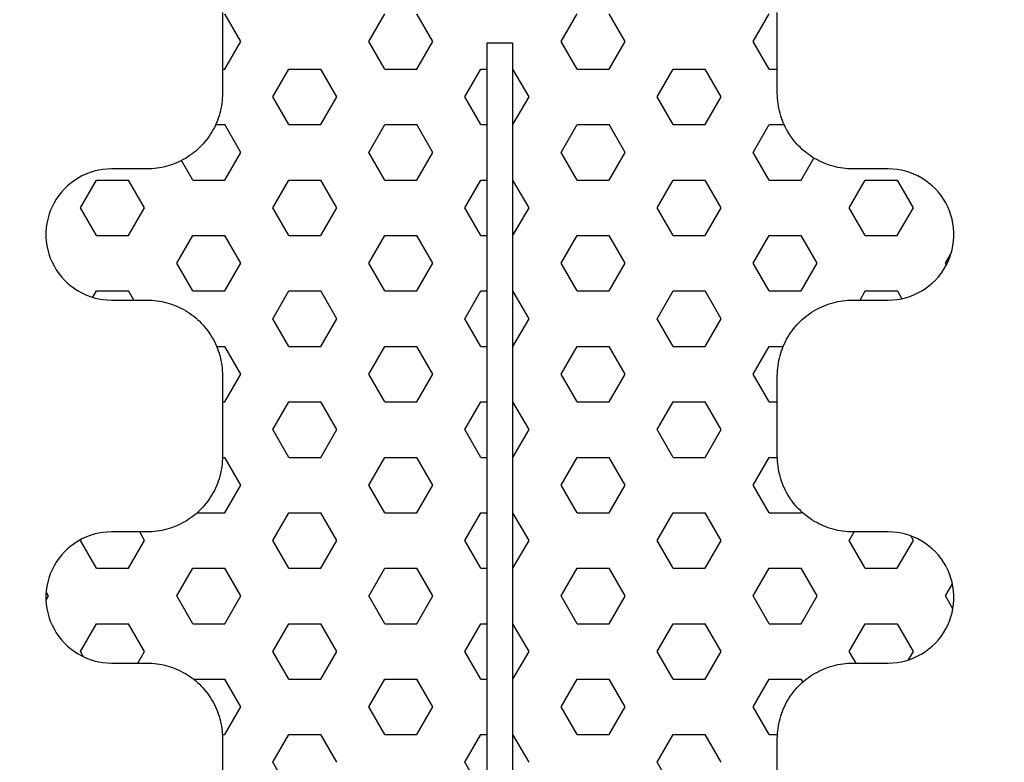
# Model space of a CAD drawing. Extents: x 4615668 to 9294084, y 5325188 to 10688993.
# Tile 13 of 256: x 4635302.01 to 4635303.97, y 5331396.15 to 5331397.62. Entities that reach past the tile are written whole.
import ezdxf

# ---------------------------------------------------------------- set-up
doc = ezdxf.new("R2010")
doc.units = 0
doc.header["$MEASUREMENT"] = 0
doc.layers.add('A_wymiary', color=152, linetype='Continuous', lineweight=5)
doc.layers.add('CrossSectionsProfils', color=7, linetype='Continuous')
doc.styles.add('wewn', font='arial.ttf', dxfattribs={"height": 12})
doc.dimstyles.new('Kopia 1do100 wew', dxfattribs={"dimscale": 0.5, "dimtxt": 8, "dimasz": 15, "dimexe": 20, "dimexo": 0, "dimgap": 5, "dimtad": 1, "dimdec": 0, "dimzin": 9, "dimtxsty": 'wewn', "dimblk": 'ARCHTICK', "dimcen": 3, "dimdle": 20, "dimclrd": 256, "dimclre": 256, "dimclrt": 256, "dimadec": 0, "dimazin": 2, "dimtfac": 1, "dimtdec": 0, "dimtix": 1, "dimtmove": 2, "dimatfit": 3, "dimldrblk": 'NONE', "dimfxl": 0, "dimtvp": 1, "dimtolj": 1, "dimtzin": 0, "dimlwd": 5, "dimlwe": 5, "dimarcsym": 0})

# ---------------------------------------------------------------- blocks, each defined once
blk = doc.blocks.new('Hatch84418', base_point=(6053.053, 1361.842))
at = {"layer": 'CrossSectionsProfils'}
for p, q in [((6442.916, 1330.37), (6442.598, 1330.92)), ((6445.455, 1330.37), (6445.772, 1330.92)), ((6446.725, 1330.37), (6446.408, 1330.92)), ((6449.265, 1330.37), (6449.583, 1330.92)), ((6450.535, 1330.37), (6450.217, 1330.92)), ((6453.075, 1330.37), (6453.392, 1330.92)), ((6442.597, 1329.82), (6442.915, 1330.37)), ((6445.772, 1329.82), (6445.455, 1330.37)), ((6446.408, 1329.82), (6446.725, 1330.37)), ((6449.583, 1329.82), (6449.265, 1330.37)), ((6450.217, 1329.82), (6450.535, 1330.37)), ((6453.393, 1329.82), (6453.075, 1330.37)), ((6442.553, 1329.82), (6442.597, 1329.82)), ((6443.55, 1329.27), (6443.867, 1329.82)), ((6443.867, 1329.82), (6444.502, 1329.82)), ((6444.82, 1329.271), (6444.502, 1329.82)), ((6445.772, 1329.82), (6446.407, 1329.82)), ((6447.36, 1329.27), (6447.677, 1329.82)), ((6447.677, 1329.82), (6447.803, 1329.82)), ((6448.303, 1329.82), (6448.312, 1329.82)), ((6448.63, 1329.271), (6448.312, 1329.82)), ((6449.583, 1329.82), (6450.217, 1329.82)), ((6451.17, 1329.27), (6451.487, 1329.82)), ((6451.487, 1329.82), (6452.123, 1329.82)), ((6452.44, 1329.27), (6452.123, 1329.82)), ((6453.393, 1329.82), (6453.553, 1329.82)), ((6443.868, 1328.721), (6443.55, 1329.271)), ((6444.502, 1328.72), (6444.82, 1329.27)), ((6447.678, 1328.72), (6447.36, 1329.27)), ((6448.312, 1328.72), (6448.63, 1329.27)), ((6451.487, 1328.72), (6451.17, 1329.27)), ((6452.122, 1328.72), (6452.44, 1329.27)), ((6442.418, 1328.72), (6442.597, 1328.72)), ((6442.916, 1328.171), (6442.598, 1328.721)), ((6443.867, 1328.72), (6444.502, 1328.72)), ((6445.455, 1328.171), (6445.772, 1328.72)), ((6445.772, 1328.72), (6446.407, 1328.72)), ((6446.725, 1328.171), (6446.408, 1328.72)), ((6447.677, 1328.72), (6447.803, 1328.72)), ((6448.303, 1328.72), (6448.312, 1328.72)), ((6449.265, 1328.17), (6449.583, 1328.72)), ((6449.583, 1328.72), (6450.217, 1328.72)), ((6450.535, 1328.171), (6450.218, 1328.721)), ((6451.487, 1328.72), (6452.123, 1328.72)), ((6453.075, 1328.17), (6453.393, 1328.72)), ((6453.393, 1328.72), (6453.688, 1328.72)), ((6442.597, 1327.62), (6442.915, 1328.17)), ((6445.772, 1327.621), (6445.455, 1328.171)), ((6446.407, 1327.62), (6446.725, 1328.17)), ((6449.583, 1327.621), (6449.265, 1328.171)), ((6450.217, 1327.62), (6450.535, 1328.17)), ((6453.393, 1327.62), (6453.075, 1328.17)), ((6441.963, 1327.621), (6441.739, 1328.009)), ((6454.027, 1327.621), (6454.28, 1328.058)), ((6439.74, 1327.071), (6440.057, 1327.621)), ((6440.057, 1327.62), (6440.692, 1327.62)), ((6441.01, 1327.071), (6440.692, 1327.621)), ((6441.962, 1327.62), (6442.597, 1327.62)), ((6443.55, 1327.071), (6443.868, 1327.62)), ((6443.867, 1327.62), (6444.502, 1327.62)), ((6444.82, 1327.071), (6444.503, 1327.621)), ((6445.772, 1327.62), (6446.407, 1327.62)), ((6447.36, 1327.071), (6447.677, 1327.62)), ((6447.677, 1327.62), (6447.803, 1327.62)), ((6448.303, 1327.62), (6448.312, 1327.62)), ((6448.63, 1327.071), (6448.312, 1327.621)), ((6449.583, 1327.62), (6450.217, 1327.62)), ((6451.17, 1327.071), (6451.487, 1327.62)), ((6451.487, 1327.62), (6452.123, 1327.62)), ((6452.44, 1327.071), (6452.123, 1327.621)), ((6453.393, 1327.62), (6454.027, 1327.62)), ((6454.98, 1327.07), (6455.297, 1327.62)), ((6455.297, 1327.62), (6455.932, 1327.62)), ((6456.25, 1327.071), (6455.933, 1327.621)), ((6440.058, 1326.521), (6439.74, 1327.071)), ((6440.692, 1326.521), (6441.01, 1327.071)), ((6443.868, 1326.521), (6443.55, 1327.071)), ((6444.502, 1326.521), (6444.82, 1327.071)), ((6447.678, 1326.521), (6447.36, 1327.071)), ((6448.312, 1326.521), (6448.63, 1327.071)), ((6451.488, 1326.521), (6451.17, 1327.071)), ((6452.123, 1326.521), (6452.44, 1327.071)), ((6455.297, 1326.521), (6454.98, 1327.071)), ((6455.932, 1326.521), (6456.25, 1327.071)), ((6440.057, 1326.521), (6440.692, 1326.521)), ((6441.645, 1325.971), (6441.962, 1326.521)), ((6441.962, 1326.521), (6442.597, 1326.521)), ((6442.915, 1325.971), (6442.598, 1326.521)), ((6443.867, 1326.521), (6444.502, 1326.521)), ((6445.455, 1325.971), (6445.772, 1326.521)), ((6445.772, 1326.521), (6446.407, 1326.521)), ((6446.725, 1325.971), (6446.408, 1326.521)), ((6447.677, 1326.521), (6447.803, 1326.521)), ((6448.303, 1326.521), (6448.312, 1326.521)), ((6449.265, 1325.971), (6449.583, 1326.521)), ((6449.583, 1326.521), (6450.217, 1326.521)), ((6450.535, 1325.971), (6450.217, 1326.521)), ((6451.487, 1326.521), (6452.123, 1326.521)), ((6453.075, 1325.971), (6453.393, 1326.521)), ((6453.393, 1326.521), (6454.027, 1326.521)), ((6454.345, 1325.971), (6454.027, 1326.521)), ((6455.297, 1326.521), (6455.932, 1326.521)), ((6456.885, 1325.971), (6456.997, 1326.165)), ((6441.962, 1325.421), (6441.645, 1325.971)), ((6442.598, 1325.421), (6442.915, 1325.971)), ((6445.773, 1325.421), (6445.455, 1325.971)), ((6446.407, 1325.421), (6446.725, 1325.971)), ((6449.583, 1325.421), (6449.265, 1325.971)), ((6450.217, 1325.421), (6450.535, 1325.971)), ((6453.393, 1325.421), (6453.075, 1325.971)), ((6454.027, 1325.421), (6454.345, 1325.971)), ((6456.904, 1325.938), (6456.885, 1325.971)), ((6439.985, 1325.296), (6440.057, 1325.421)), ((6440.057, 1325.421), (6440.692, 1325.421)), ((6440.796, 1325.242), (6440.692, 1325.421)), ((6441.962, 1325.421), (6442.597, 1325.421)), ((6443.55, 1324.871), (6443.867, 1325.421)), ((6443.867, 1325.421), (6444.502, 1325.421)), ((6444.82, 1324.871), (6444.503, 1325.421)), ((6445.772, 1325.421), (6446.407, 1325.421)), ((6447.36, 1324.871), (6447.677, 1325.421)), ((6447.677, 1325.421), (6447.803, 1325.421)), ((6448.303, 1325.421), (6448.312, 1325.421)), ((6448.63, 1324.871), (6448.312, 1325.421)), ((6449.583, 1325.421), (6450.217, 1325.421)), ((6451.17, 1324.871), (6451.487, 1325.421)), ((6451.487, 1325.421), (6452.123, 1325.421)), ((6452.44, 1324.871), (6452.123, 1325.421)), ((6453.393, 1325.421), (6454.027, 1325.421)), ((6455.194, 1325.242), (6455.297, 1325.421)), ((6455.297, 1325.421), (6455.932, 1325.421)), ((6456.02, 1325.27), (6455.933, 1325.421)), ((6443.868, 1324.321), (6443.55, 1324.871)), ((6444.502, 1324.321), (6444.82, 1324.871)), ((6447.678, 1324.321), (6447.36, 1324.871)), ((6448.312, 1324.321), (6448.63, 1324.871)), ((6451.487, 1324.321), (6451.17, 1324.871)), ((6452.123, 1324.321), (6452.44, 1324.871)), ((6442.436, 1324.321), (6442.597, 1324.321)), ((6442.915, 1323.771), (6442.598, 1324.321)), ((6443.867, 1324.321), (6444.502, 1324.321)), ((6445.455, 1323.771), (6445.772, 1324.321)), ((6445.772, 1324.321), (6446.407, 1324.321)), ((6446.725, 1323.771), (6446.408, 1324.321)), ((6447.677, 1324.321), (6447.803, 1324.321)), ((6448.303, 1324.321), (6448.312, 1324.321)), ((6449.265, 1323.771), (6449.583, 1324.321)), ((6449.583, 1324.321), (6450.217, 1324.321)), ((6450.535, 1323.771), (6450.218, 1324.321)), ((6451.487, 1324.321), (6452.123, 1324.321)), ((6453.075, 1323.771), (6453.393, 1324.321)), ((6453.393, 1324.321), (6453.671, 1324.321)), ((6442.597, 1323.221), (6442.915, 1323.771)), ((6445.773, 1323.221), (6445.455, 1323.771)), ((6446.407, 1323.221), (6446.725, 1323.771)), ((6449.583, 1323.221), (6449.265, 1323.771)), ((6450.217, 1323.221), (6450.535, 1323.771)), ((6453.393, 1323.221), (6453.075, 1323.771)), ((6442.553, 1323.221), (6442.597, 1323.221)), ((6443.55, 1322.671), (6443.867, 1323.221)), ((6443.867, 1323.221), (6444.502, 1323.221)), ((6444.82, 1322.671), (6444.502, 1323.221)), ((6445.772, 1323.221), (6446.407, 1323.221)), ((6447.36, 1322.671), (6447.677, 1323.221)), ((6447.677, 1323.221), (6447.803, 1323.221)), ((6448.303, 1323.221), (6448.312, 1323.221)), ((6448.63, 1322.671), (6448.312, 1323.221)), ((6449.583, 1323.221), (6450.217, 1323.221)), ((6451.17, 1322.671), (6451.487, 1323.221)), ((6451.487, 1323.221), (6452.123, 1323.221)), ((6452.44, 1322.671), (6452.123, 1323.221)), ((6453.393, 1323.221), (6453.553, 1323.221)), ((6443.868, 1322.121), (6443.55, 1322.671)), ((6444.502, 1322.121), (6444.82, 1322.671)), ((6447.678, 1322.121), (6447.36, 1322.671)), ((6448.312, 1322.121), (6448.63, 1322.671)), ((6451.488, 1322.121), (6451.17, 1322.671)), ((6452.123, 1322.121), (6452.44, 1322.671)), ((6442.552, 1322.121), (6442.597, 1322.121)), ((6442.915, 1321.571), (6442.598, 1322.121)), ((6443.867, 1322.121), (6444.502, 1322.121)), ((6445.455, 1321.571), (6445.772, 1322.121)), ((6445.772, 1322.121), (6446.407, 1322.121)), ((6446.725, 1321.572), (6446.408, 1322.121)), ((6447.677, 1322.121), (6447.803, 1322.121)), ((6448.303, 1322.121), (6448.312, 1322.121)), ((6449.265, 1321.571), (6449.583, 1322.121)), ((6449.583, 1322.121), (6450.217, 1322.121)), ((6450.535, 1321.571), (6450.217, 1322.121)), ((6451.487, 1322.121), (6452.123, 1322.121)), ((6453.075, 1321.571), (6453.392, 1322.121)), ((6453.393, 1322.121), (6453.554, 1322.121)), ((6442.597, 1321.021), (6442.915, 1321.571)), ((6445.772, 1321.022), (6445.455, 1321.572)), ((6446.407, 1321.021), (6446.725, 1321.571)), ((6449.583, 1321.022), (6449.265, 1321.572)), ((6450.217, 1321.021), (6450.535, 1321.571)), ((6453.393, 1321.022), (6453.075, 1321.572)), ((6442.05, 1321.021), (6442.597, 1321.021)), ((6443.55, 1320.471), (6443.867, 1321.021)), ((6443.867, 1321.021), (6444.502, 1321.021)), ((6444.82, 1320.472), (6444.502, 1321.022)), ((6445.772, 1321.021), (6446.407, 1321.021)), ((6447.36, 1320.471), (6447.677, 1321.021)), ((6447.677, 1321.021), (6447.803, 1321.021)), ((6448.303, 1321.021), (6448.312, 1321.021)), ((6448.63, 1320.472), (6448.312, 1321.021)), ((6449.583, 1321.021), (6450.217, 1321.021)), ((6451.17, 1320.471), (6451.487, 1321.021)), ((6451.487, 1321.021), (6452.123, 1321.021)), ((6452.44, 1320.472), (6452.123, 1321.021)), ((6453.393, 1321.021), (6454.027, 1321.021)), ((6454.027, 1321.021), (6454.038, 1321.039)), ((6441.01, 1320.472), (6440.912, 1320.642)), ((6454.979, 1320.471), (6455.078, 1320.642)), ((6456.25, 1320.471), (6456.197, 1320.564)), ((6439.74, 1320.471), (6439.753, 1320.495)), ((6440.058, 1319.922), (6439.74, 1320.472)), ((6440.692, 1319.922), (6441.01, 1320.472)), ((6443.868, 1319.922), (6443.55, 1320.472)), ((6444.502, 1319.922), (6444.82, 1320.471)), ((6447.678, 1319.922), (6447.36, 1320.472)), ((6448.312, 1319.922), (6448.63, 1320.471)), ((6451.487, 1319.922), (6451.17, 1320.472)), ((6452.122, 1319.922), (6452.44, 1320.471)), ((6455.297, 1319.922), (6454.98, 1320.472)), ((6455.932, 1319.922), (6456.25, 1320.471)), ((6440.057, 1319.922), (6440.692, 1319.922)), ((6441.645, 1319.372), (6441.962, 1319.922)), ((6441.962, 1319.922), (6442.597, 1319.922)), ((6442.915, 1319.372), (6442.598, 1319.922)), ((6443.867, 1319.922), (6444.502, 1319.922)), ((6445.455, 1319.371), (6445.772, 1319.921)), ((6445.772, 1319.922), (6446.407, 1319.922)), ((6446.725, 1319.372), (6446.408, 1319.922)), ((6447.677, 1319.922), (6447.803, 1319.922)), ((6448.303, 1319.922), (6448.312, 1319.922)), ((6449.265, 1319.372), (6449.583, 1319.922)), ((6449.583, 1319.922), (6450.217, 1319.922)), ((6450.535, 1319.372), (6450.218, 1319.922)), ((6451.487, 1319.922), (6452.123, 1319.922)), ((6453.075, 1319.372), (6453.393, 1319.922)), ((6453.393, 1319.922), (6454.027, 1319.922)), ((6454.345, 1319.372), (6454.027, 1319.922)), ((6455.297, 1319.922), (6455.932, 1319.922)), ((6456.885, 1319.372), (6457.024, 1319.614)), ((6439.056, 1319.286), (6439.105, 1319.372)), ((6439.105, 1319.372), (6439.059, 1319.452)), ((6441.962, 1318.822), (6441.645, 1319.372)), ((6442.597, 1318.822), (6442.915, 1319.372)), ((6445.772, 1318.822), (6445.455, 1319.372)), ((6446.407, 1318.822), (6446.725, 1319.372)), ((6449.583, 1318.822), (6449.265, 1319.372)), ((6450.217, 1318.822), (6450.535, 1319.371)), ((6453.393, 1318.822), (6453.075, 1319.372)), ((6454.027, 1318.822), (6454.345, 1319.372)), ((6457.033, 1319.115), (6456.885, 1319.372)), ((6439.74, 1318.272), (6440.058, 1318.822)), ((6440.057, 1318.822), (6440.692, 1318.822)), ((6441.01, 1318.272), (6440.692, 1318.822)), ((6441.962, 1318.822), (6442.597, 1318.822)), ((6443.55, 1318.272), (6443.868, 1318.822)), ((6443.867, 1318.822), (6444.502, 1318.822)), ((6444.82, 1318.272), (6444.503, 1318.822)), ((6445.772, 1318.822), (6446.407, 1318.822)), ((6447.36, 1318.272), (6447.677, 1318.822)), ((6447.677, 1318.822), (6447.803, 1318.822)), ((6448.303, 1318.822), (6448.312, 1318.822)), ((6448.63, 1318.272), (6448.312, 1318.822)), ((6449.583, 1318.822), (6450.217, 1318.822)), ((6451.17, 1318.272), (6451.487, 1318.822)), ((6451.487, 1318.822), (6452.123, 1318.822)), ((6452.44, 1318.272), (6452.123, 1318.822)), ((6453.393, 1318.822), (6454.027, 1318.822)), ((6454.98, 1318.272), (6455.297, 1318.822)), ((6455.297, 1318.822), (6455.932, 1318.822)), ((6456.25, 1318.272), (6455.933, 1318.822)), ((6439.801, 1318.166), (6439.74, 1318.272)), ((6440.877, 1318.042), (6441.01, 1318.272)), ((6443.868, 1317.722), (6443.55, 1318.272)), ((6444.502, 1317.722), (6444.82, 1318.272)), ((6447.678, 1317.722), (6447.36, 1318.272)), ((6448.312, 1317.722), (6448.63, 1318.272)), ((6451.488, 1317.722), (6451.17, 1318.272)), ((6452.123, 1317.722), (6452.44, 1318.272)), ((6455.113, 1318.042), (6454.98, 1318.272)), ((6456.154, 1318.106), (6456.25, 1318.272)), ((6441.978, 1317.722), (6442.597, 1317.722)), ((6442.915, 1317.172), (6442.598, 1317.722)), ((6443.867, 1317.722), (6444.502, 1317.722)), ((6445.455, 1317.172), (6445.772, 1317.722)), ((6445.772, 1317.722), (6446.407, 1317.722)), ((6446.725, 1317.172), (6446.408, 1317.722)), ((6447.677, 1317.722), (6447.803, 1317.722)), ((6448.303, 1317.722), (6448.312, 1317.722)), ((6449.265, 1317.172), (6449.583, 1317.722)), ((6449.583, 1317.722), (6450.217, 1317.722)), ((6450.535, 1317.172), (6450.218, 1317.722)), ((6451.487, 1317.722), (6452.123, 1317.722)), ((6453.075, 1317.172), (6453.392, 1317.722)), ((6453.393, 1317.722), (6454.027, 1317.722)), ((6454.06, 1317.666), (6454.027, 1317.722)), ((6442.598, 1316.622), (6442.915, 1317.172)), ((6445.772, 1316.622), (6445.455, 1317.172)), ((6446.407, 1316.622), (6446.725, 1317.172)), ((6449.583, 1316.622), (6449.265, 1317.172)), ((6450.217, 1316.622), (6450.535, 1317.172)), ((6453.393, 1316.622), (6453.075, 1317.172)), ((6442.55, 1316.622), (6442.597, 1316.622)), ((6443.55, 1316.072), (6443.867, 1316.622)), ((6443.867, 1316.622), (6444.502, 1316.622)), ((6444.82, 1316.072), (6444.503, 1316.622)), ((6445.772, 1316.622), (6446.407, 1316.622)), ((6447.36, 1316.072), (6447.677, 1316.622)), ((6447.677, 1316.622), (6447.803, 1316.622)), ((6448.303, 1316.622), (6448.312, 1316.622)), ((6448.63, 1316.072), (6448.312, 1316.622)), ((6449.583, 1316.622), (6450.217, 1316.622)), ((6451.17, 1316.072), (6451.487, 1316.622)), ((6451.487, 1316.622), (6452.123, 1316.622)), ((6452.44, 1316.072), (6452.123, 1316.622)), ((6453.393, 1316.622), (6453.556, 1316.622)), ((6443.868, 1315.522), (6443.55, 1316.072)), ((6447.678, 1315.522), (6447.36, 1316.072)), ((6451.488, 1315.522), (6451.17, 1316.072))]:
    blk.add_line(p, q, dxfattribs=at)
blk = doc.blocks.new('121040', base_point=(6448.053, 1341.842))
at = {"layer": 'CrossSectionsProfils', "flags": 128}
for points in [[(6444.623, 1302.768), (6447.803, 1307.311), (6447.803, 1330.34), (6448.303, 1330.34), (6448.303, 1307.311), (6451.484, 1302.768), (6451.505, 1302.74), (6451.526, 1302.713), (6451.548, 1302.686), (6451.572, 1302.66), (6451.596, 1302.635)], [(6453.553, 1314.942), (6453.553, 1316.542), (6453.554, 1316.592), (6453.557, 1316.642), (6453.561, 1316.692), (6453.567, 1316.742), (6453.574, 1316.791), (6453.583, 1316.841), (6453.594, 1316.89), (6453.607, 1316.938), (6453.621, 1316.986), (6453.636, 1317.034), (6453.654, 1317.081), (6453.672, 1317.127), (6453.693, 1317.173), (6453.715, 1317.218), (6453.738, 1317.263), (6453.763, 1317.306), (6453.789, 1317.349), (6453.817, 1317.391), (6453.846, 1317.432), (6453.876, 1317.471), (6453.908, 1317.51), (6453.941, 1317.548), (6453.975, 1317.585), (6454.011, 1317.62), (6454.047, 1317.654), (6454.085, 1317.687), (6454.124, 1317.719), (6454.164, 1317.749), (6454.205, 1317.778), (6454.246, 1317.806), (6454.289, 1317.832), (6454.333, 1317.857), (6454.377, 1317.881), (6454.422, 1317.902), (6454.468, 1317.923), (6454.514, 1317.942), (6454.562, 1317.959), (6454.609, 1317.974), (6454.657, 1317.989), (6454.706, 1318.001), (6454.755, 1318.012), (6454.804, 1318.021), (6454.854, 1318.028), (6454.903, 1318.034), (6454.953, 1318.038), (6455.003, 1318.041), (6455.053, 1318.042), (6455.053, 1318.042), (6455.753, 1318.042), (6455.84, 1318.045), (6455.927, 1318.053), (6456.012, 1318.068), (6456.097, 1318.088), (6456.18, 1318.114), (6456.261, 1318.145), (6456.34, 1318.182), (6456.416, 1318.223), (6456.489, 1318.27), (6456.559, 1318.322), (6456.625, 1318.378), (6456.688, 1318.438), (6456.746, 1318.502), (6456.8, 1318.571), (6456.849, 1318.642), (6456.894, 1318.717), (6456.933, 1318.795), (6456.967, 1318.875), (6456.995, 1318.957), (6457.018, 1319.04), (6457.035, 1319.126), (6457.047, 1319.212), (6457.053, 1319.298), (6457.053, 1319.385), (6457.047, 1319.472), (6457.035, 1319.558), (6457.018, 1319.643), (6456.995, 1319.727), (6456.967, 1319.809), (6456.933, 1319.889), (6456.894, 1319.967), (6456.849, 1320.041), (6456.8, 1320.113), (6456.746, 1320.181), (6456.688, 1320.246), (6456.625, 1320.306), (6456.559, 1320.362), (6456.489, 1320.414), (6456.416, 1320.46), (6456.34, 1320.502), (6456.261, 1320.539), (6456.18, 1320.57), (6456.097, 1320.596), (6456.012, 1320.616), (6455.927, 1320.63), (6455.84, 1320.639), (6455.753, 1320.642), (6455.753, 1320.642), (6455.053, 1320.642), (6455.003, 1320.643), (6454.953, 1320.645), (6454.903, 1320.649), (6454.854, 1320.655), (6454.804, 1320.663), (6454.755, 1320.672), (6454.706, 1320.683), (6454.657, 1320.695), (6454.609, 1320.709), (6454.562, 1320.725), (6454.514, 1320.742), (6454.468, 1320.761), (6454.422, 1320.781), (6454.377, 1320.803), (6454.333, 1320.826), (6454.289, 1320.851), (6454.246, 1320.877), (6454.205, 1320.905), (6454.164, 1320.934), (6454.124, 1320.965), (6454.085, 1320.996), (6454.047, 1321.029), (6454.011, 1321.064), (6453.975, 1321.099), (6453.941, 1321.136), (6453.908, 1321.173), (6453.876, 1321.212), (6453.846, 1321.252), (6453.817, 1321.293), (6453.789, 1321.335), (6453.763, 1321.377), (6453.738, 1321.421), (6453.715, 1321.465), (6453.693, 1321.51), (6453.672, 1321.556), (6453.654, 1321.603), (6453.636, 1321.65), (6453.621, 1321.697), (6453.607, 1321.745), (6453.594, 1321.794), (6453.583, 1321.843), (6453.574, 1321.892), (6453.567, 1321.942), (6453.561, 1321.992), (6453.557, 1322.042), (6453.554, 1322.092), (6453.553, 1322.142), (6453.553, 1322.142), (6453.553, 1323.742), (6453.554, 1323.792), (6453.557, 1323.842), (6453.561, 1323.892), (6453.567, 1323.942), (6453.574, 1323.991), (6453.583, 1324.041), (6453.594, 1324.09), (6453.607, 1324.138), (6453.621, 1324.186), (6453.636, 1324.234), (6453.654, 1324.281), (6453.672, 1324.327), (6453.693, 1324.373), (6453.715, 1324.418), (6453.738, 1324.463), (6453.763, 1324.506), (6453.789, 1324.549), (6453.817, 1324.591), (6453.846, 1324.632), (6453.876, 1324.671), (6453.908, 1324.71), (6453.941, 1324.748), (6453.975, 1324.785), (6454.011, 1324.82), (6454.047, 1324.854), (6454.085, 1324.887), (6454.124, 1324.919), (6454.164, 1324.949), (6454.205, 1324.979), (6454.246, 1325.006), (6454.289, 1325.032), (6454.333, 1325.057), (6454.377, 1325.081), (6454.422, 1325.102), (6454.468, 1325.123), (6454.514, 1325.142), (6454.562, 1325.159), (6454.609, 1325.174), (6454.657, 1325.188), (6454.706, 1325.201), (6454.755, 1325.212), (6454.804, 1325.221), (6454.854, 1325.228), (6454.903, 1325.234), (6454.953, 1325.238), (6455.003, 1325.241), (6455.053, 1325.242), (6455.053, 1325.242), (6455.753, 1325.242), (6455.84, 1325.245), (6455.927, 1325.253), (6456.012, 1325.268), (6456.097, 1325.288), (6456.18, 1325.314), (6456.261, 1325.345), (6456.34, 1325.382), (6456.416, 1325.423), (6456.489, 1325.47), (6456.559, 1325.522), (6456.625, 1325.578), (6456.688, 1325.638), (6456.746, 1325.703), (6456.8, 1325.771), (6456.849, 1325.842), (6456.894, 1325.917), (6456.933, 1325.995), (6456.967, 1326.075), (6456.995, 1326.157), (6457.018, 1326.24), (6457.035, 1326.326), (6457.047, 1326.412), (6457.053, 1326.498), (6457.053, 1326.585), (6457.047, 1326.672), (6457.035, 1326.758), (6457.018, 1326.843), (6456.995, 1326.927), (6456.967, 1327.009), (6456.933, 1327.089), (6456.894, 1327.167), (6456.849, 1327.241), (6456.8, 1327.313), (6456.746, 1327.381), (6456.688, 1327.446), (6456.625, 1327.506), (6456.559, 1327.562), (6456.489, 1327.614), (6456.416, 1327.66), (6456.34, 1327.702), (6456.261, 1327.739), (6456.18, 1327.77), (6456.097, 1327.796), (6456.012, 1327.816), (6455.927, 1327.83), (6455.84, 1327.839), (6455.753, 1327.842), (6455.753, 1327.842), (6455.053, 1327.842), (6455.003, 1327.843), (6454.953, 1327.845), (6454.903, 1327.849), (6454.854, 1327.855), (6454.804, 1327.863), (6454.755, 1327.872), (6454.706, 1327.883), (6454.657, 1327.895), (6454.609, 1327.909), (6454.562, 1327.925), (6454.514, 1327.942), (6454.468, 1327.961), (6454.422, 1327.981), (6454.377, 1328.003), (6454.333, 1328.026), (6454.289, 1328.051), (6454.246, 1328.078), (6454.205, 1328.105), (6454.164, 1328.134), (6454.124, 1328.165), (6454.085, 1328.196), (6454.047, 1328.229), (6454.011, 1328.264), (6453.975, 1328.299), (6453.941, 1328.336), (6453.908, 1328.373), (6453.876, 1328.412), (6453.846, 1328.452), (6453.817, 1328.493), (6453.789, 1328.535), (6453.763, 1328.577), (6453.738, 1328.621), (6453.715, 1328.665), (6453.693, 1328.71), (6453.672, 1328.756), (6453.654, 1328.803), (6453.636, 1328.85), (6453.621, 1328.897), (6453.607, 1328.946), (6453.594, 1328.994), (6453.583, 1329.043), (6453.574, 1329.092), (6453.567, 1329.142), (6453.561, 1329.192), (6453.557, 1329.242), (6453.554, 1329.292), (6453.553, 1329.342), (6453.553, 1329.342), (6453.553, 1330.942)], [(6442.553, 1330.942), (6442.553, 1329.342), (6442.553, 1329.292), (6442.55, 1329.242), (6442.546, 1329.192), (6442.54, 1329.142), (6442.533, 1329.092), (6442.523, 1329.043), (6442.513, 1328.994), (6442.5, 1328.946), (6442.486, 1328.897), (6442.47, 1328.85), (6442.453, 1328.803), (6442.435, 1328.756), (6442.414, 1328.71), (6442.392, 1328.665), (6442.369, 1328.621), (6442.344, 1328.577), (6442.318, 1328.535), (6442.29, 1328.493), (6442.261, 1328.452), (6442.23, 1328.412), (6442.199, 1328.373), (6442.166, 1328.336), (6442.132, 1328.299), (6442.096, 1328.264), (6442.06, 1328.229), (6442.022, 1328.196), (6441.983, 1328.165), (6441.943, 1328.134), (6441.902, 1328.105), (6441.86, 1328.078), (6441.818, 1328.051), (6441.774, 1328.026), (6441.73, 1328.003), (6441.685, 1327.981), (6441.639, 1327.961), (6441.593, 1327.942), (6441.545, 1327.925), (6441.498, 1327.909), (6441.45, 1327.895), (6441.401, 1327.883), (6441.352, 1327.872), (6441.303, 1327.863), (6441.253, 1327.855), (6441.204, 1327.849), (6441.154, 1327.845), (6441.104, 1327.843), (6441.053, 1327.842), (6441.053, 1327.842), (6440.354, 1327.842), (6440.267, 1327.839), (6440.18, 1327.83), (6440.095, 1327.816), (6440.01, 1327.796), (6439.927, 1327.77), (6439.846, 1327.739), (6439.767, 1327.702), (6439.691, 1327.66), (6439.618, 1327.614), (6439.548, 1327.562), (6439.481, 1327.506), (6439.419, 1327.446), (6439.361, 1327.381), (6439.307, 1327.313), (6439.258, 1327.241), (6439.213, 1327.167), (6439.174, 1327.089), (6439.14, 1327.009), (6439.112, 1326.927), (6439.089, 1326.843), (6439.072, 1326.758), (6439.06, 1326.672), (6439.054, 1326.585), (6439.054, 1326.498), (6439.06, 1326.412), (6439.072, 1326.326), (6439.089, 1326.24), (6439.112, 1326.157), (6439.14, 1326.075), (6439.174, 1325.995), (6439.213, 1325.917), (6439.258, 1325.842), (6439.307, 1325.771), (6439.361, 1325.703), (6439.419, 1325.638), (6439.481, 1325.578), (6439.548, 1325.522), (6439.618, 1325.47), (6439.691, 1325.423), (6439.767, 1325.382), (6439.846, 1325.345), (6439.927, 1325.314), (6440.01, 1325.288), (6440.095, 1325.268), (6440.18, 1325.253), (6440.267, 1325.245), (6440.354, 1325.242), (6440.354, 1325.242), (6441.053, 1325.242), (6441.104, 1325.241), (6441.154, 1325.238), (6441.204, 1325.234), (6441.253, 1325.228), (6441.303, 1325.221), (6441.352, 1325.212), (6441.401, 1325.201), (6441.45, 1325.188), (6441.498, 1325.174), (6441.545, 1325.159), (6441.593, 1325.142), (6441.639, 1325.123), (6441.685, 1325.102), (6441.73, 1325.081), (6441.774, 1325.057), (6441.818, 1325.032), (6441.86, 1325.006), (6441.902, 1324.979), (6441.943, 1324.949), (6441.983, 1324.919), (6442.022, 1324.887), (6442.06, 1324.854), (6442.096, 1324.82), (6442.132, 1324.785), (6442.166, 1324.748), (6442.199, 1324.71), (6442.23, 1324.671), (6442.261, 1324.632), (6442.29, 1324.591), (6442.318, 1324.549), (6442.344, 1324.506), (6442.369, 1324.463), (6442.392, 1324.418), (6442.414, 1324.373), (6442.435, 1324.327), (6442.453, 1324.281), (6442.47, 1324.234), (6442.486, 1324.186), (6442.5, 1324.138), (6442.513, 1324.09), (6442.523, 1324.041), (6442.533, 1323.991), (6442.54, 1323.942), (6442.546, 1323.892), (6442.55, 1323.842), (6442.553, 1323.792), (6442.553, 1323.742), (6442.553, 1323.742), (6442.553, 1322.142), (6442.553, 1322.092), (6442.55, 1322.042), (6442.546, 1321.992), (6442.54, 1321.942), (6442.533, 1321.892), (6442.523, 1321.843), (6442.513, 1321.794), (6442.5, 1321.745), (6442.486, 1321.697), (6442.47, 1321.65), (6442.453, 1321.603), (6442.435, 1321.556), (6442.414, 1321.51), (6442.392, 1321.465), (6442.369, 1321.421), (6442.344, 1321.377), (6442.318, 1321.335), (6442.29, 1321.293), (6442.261, 1321.252), (6442.23, 1321.212), (6442.199, 1321.173), (6442.166, 1321.136), (6442.132, 1321.099), (6442.096, 1321.064), (6442.06, 1321.029), (6442.022, 1320.996), (6441.983, 1320.965), (6441.943, 1320.934), (6441.902, 1320.905), (6441.86, 1320.877), (6441.818, 1320.851), (6441.774, 1320.826), (6441.73, 1320.803), (6441.685, 1320.781), (6441.639, 1320.761), (6441.593, 1320.742), (6441.545, 1320.725), (6441.498, 1320.709), (6441.45, 1320.695), (6441.401, 1320.683), (6441.352, 1320.672), (6441.303, 1320.663), (6441.253, 1320.655), (6441.204, 1320.649), (6441.154, 1320.645), (6441.104, 1320.643), (6441.053, 1320.642), (6441.053, 1320.642), (6440.354, 1320.642), (6440.267, 1320.639), (6440.18, 1320.63), (6440.095, 1320.616), (6440.01, 1320.596), (6439.927, 1320.57), (6439.846, 1320.539), (6439.767, 1320.502), (6439.691, 1320.46), (6439.618, 1320.414), (6439.548, 1320.362), (6439.481, 1320.306), (6439.419, 1320.246), (6439.361, 1320.181), (6439.307, 1320.113), (6439.258, 1320.041), (6439.213, 1319.967), (6439.174, 1319.889), (6439.14, 1319.809), (6439.112, 1319.727), (6439.089, 1319.643), (6439.072, 1319.558), (6439.06, 1319.472), (6439.054, 1319.385), (6439.054, 1319.298), (6439.06, 1319.212), (6439.072, 1319.126), (6439.089, 1319.04), (6439.112, 1318.957), (6439.14, 1318.875), (6439.174, 1318.795), (6439.213, 1318.717), (6439.258, 1318.642), (6439.307, 1318.571), (6439.361, 1318.502), (6439.419, 1318.438), (6439.481, 1318.378), (6439.548, 1318.322), (6439.618, 1318.27), (6439.691, 1318.223), (6439.767, 1318.182), (6439.846, 1318.145), (6439.927, 1318.114), (6440.01, 1318.088), (6440.095, 1318.068), (6440.18, 1318.053), (6440.267, 1318.045), (6440.354, 1318.042), (6440.354, 1318.042), (6441.053, 1318.042), (6441.104, 1318.041), (6441.154, 1318.038), (6441.204, 1318.034), (6441.253, 1318.028), (6441.303, 1318.021), (6441.352, 1318.012), (6441.401, 1318.001), (6441.45, 1317.989), (6441.498, 1317.974), (6441.545, 1317.959), (6441.593, 1317.942), (6441.639, 1317.923), (6441.685, 1317.902), (6441.73, 1317.881), (6441.774, 1317.857), (6441.818, 1317.832), (6441.86, 1317.806), (6441.902, 1317.778), (6441.943, 1317.749), (6441.983, 1317.719), (6442.022, 1317.687), (6442.06, 1317.654), (6442.096, 1317.62), (6442.132, 1317.585), (6442.166, 1317.548), (6442.199, 1317.51), (6442.23, 1317.471), (6442.261, 1317.432), (6442.29, 1317.391), (6442.318, 1317.349), (6442.344, 1317.306), (6442.369, 1317.263), (6442.392, 1317.218), (6442.414, 1317.173), (6442.435, 1317.127), (6442.453, 1317.081), (6442.47, 1317.034), (6442.486, 1316.986), (6442.5, 1316.938), (6442.513, 1316.89), (6442.523, 1316.841), (6442.533, 1316.791), (6442.54, 1316.742), (6442.546, 1316.692), (6442.55, 1316.642), (6442.553, 1316.592), (6442.553, 1316.542), (6442.553, 1316.542), (6442.553, 1314.942)]]:
    blk.add_lwpolyline(points, dxfattribs=at)
at = {"layer": 'CrossSectionsProfils'}
blk.add_blockref('Hatch84418', (6053.053, 1361.842), dxfattribs=at)
blk = doc.blocks.new('_ArchTick')
at = {"color": 0, "linetype": 'ByBlock', "const_width": 0.15}
blk.add_lwpolyline([(-0.5, -0.5), (0.5, 0.5)], dxfattribs=at)
blk = doc.blocks.new('*D5553')
at = {"layer": 'A_wymiary', "lineweight": 5, "ltscale": 40}
for p, q in [((4635300.4677, 5331391.1035), (4635300.4677, 5331343.6035)), ((4635356.4665, 5331391.1035), (4635356.4665, 5331343.6035)), ((4635290.4677, 5331353.6035), (4635366.4665, 5331353.6035))]:
    blk.add_line(p, q, dxfattribs=at)
at = {"layer": 'Defpoints', "color": 0}
for p in [(4635300.4677, 5331405.9973), (4635356.4665, 5331405.9973), (4635356.4665, 5331353.6035)]:
    blk.add_point(p, dxfattribs=at)
at = {"layer": 'A_wymiary', "linetype": 'ByBlock', "lineweight": 5, "xscale": 7.5, "yscale": 7.5, "zscale": 7.5, "rotation": 180}
blk.add_blockref('_ArchTick', (4635300.4677, 5331353.6035), dxfattribs=at)
at = {"layer": 'A_wymiary', "linetype": 'ByBlock', "lineweight": 5, "xscale": 7.5, "yscale": 7.5, "zscale": 7.5}
blk.add_blockref('_ArchTick', (4635356.4665, 5331353.6035), dxfattribs=at)
at = {"layer": 'A_wymiary', "ltscale": 40, "insert": (4635328.4671, 5331362.2304), "char_height": 12, "attachment_point": 5, "style": 'wewn'}
blk.add_mtext('\\A1;56', dxfattribs=at)
blk = doc.blocks.new('_None')

msp = doc.modelspace()

# ---------------------------------------------------------------- block references
at = {"layer": 'CrossSectionsProfils', "xscale": 0.1, "yscale": 0.1, "zscale": 0.1}
msp.add_blockref('121040', (4635302.9664, 5331398.7251), dxfattribs=at)
msp.add_blockref('121040', (4635302.9664, 5331398.7251), dxfattribs=at)

# ---------------------------------------------------------------- dimensions: what is measured, and where the dimension line sits
at = {"layer": 'A_wymiary', "ltscale": 40}
dim = msp.add_linear_dim(base=(4635356.4665, 5331353.6035), p1=(4635300.4677, 5331405.9973), p2=(4635356.4665, 5331405.9973), dimstyle='Kopia 1do100 wew', override={"dimtxsty": 'wewn', "dimldrblk": 'None'}, dxfattribs=at)
dim.commit()
dim.dimension.update_dxf_attribs({"geometry": '*D5553', "text_midpoint": (4635328.4671, 5331362.2304)})

doc.saveas('drawing.dxf')
